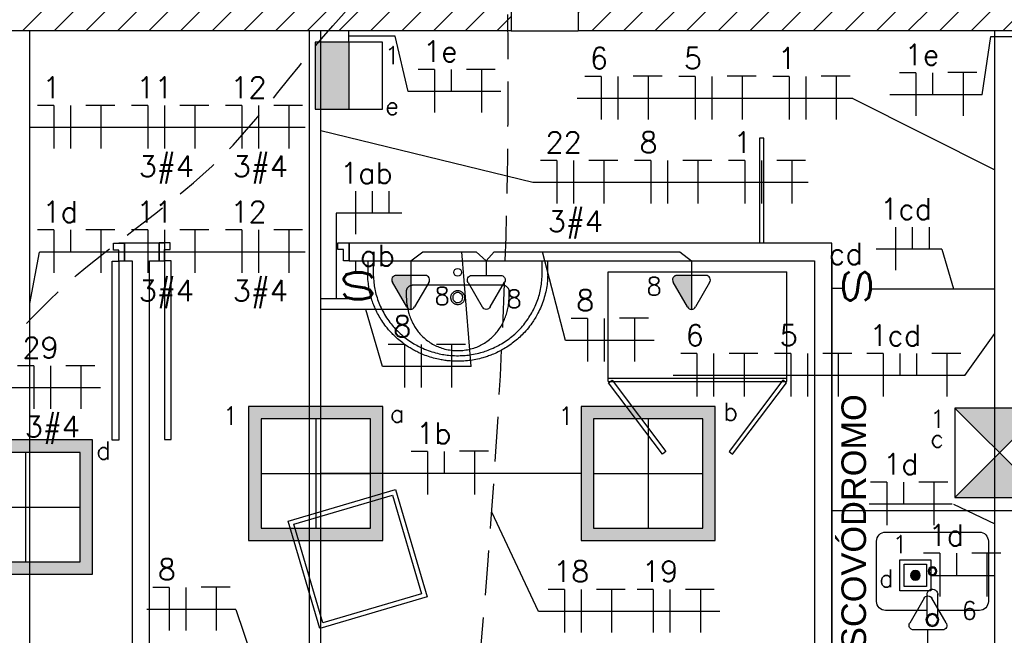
# Model space of a CAD drawing. Extents: x 40.7 to 91.7, y -216.6 to -187.2.
# Tile 9 of 19: x 63.1 to 67.5, y -204.3 to -201.5. Entities that reach past the tile are written whole.
import ezdxf
from ezdxf.enums import TextEntityAlignment as Align

# ---------------------------------------------------------------- set-up
doc = ezdxf.new("R2010")
doc.units = 0
doc.header["$MEASUREMENT"] = 0
doc.linetypes.add('HIDDEN', pattern=[0.375, 0.25, -0.125])
doc.layers.get('0').update_dxf_attribs({"linetype": 'CONTINUOUS'})
for name, color, linetype in [('CIRCUITOS', 2, 'CONTINUOUS'), ('ELETROCALHA', 150, 'CONTINUOUS'), ('ILUMINACAO', 1, 'CONTINUOUS'), ('ILUMINAÇÃO TETO', 12, 'CONTINUOUS'), ('INTERRUPTORES', 1, 'CONTINUOUS'), ('LINHA', 40, 'CONTINUOUS'), ('paredes1', 8, 'CONTINUOUS'), ('textos1', 4, 'CONTINUOUS'), ('TOMADAS_ENERGIA', 1, 'CONTINUOUS'), ('TUB_ELETRICA', 5, 'CONTINUOUS')]:
    doc.layers.add(name, color=color, linetype=linetype)
doc.styles.add('ROMANS', font='romans')
doc.styles.add('Texto Cota', font='arial.ttf')
pattern_1 = [(45, (0, 1.62607), (-0.07071068, 0.07071068), [])]

# ---------------------------------------------------------------- blocks, each defined once
blk = doc.blocks.new('PORTA 80CM')
at = {"layer": 'paredes1'}
for p, q in [((0.825, 0.95), (0.795, 0.95)), ((0.795, 0.95), (0.795, 0.15)), ((0.825, 0.15), (0.825, 0.95)), ((0, 0.15), (0, 0.07)), ((0, 0.15), (0.025, 0.15)), ((0, 0.07), (0, 0.15)), ((0.025, 0.15), (0.025, 0.1)), ((0.795, 0.15), (0.825, 0.15)), ((0.85, 0.15), (0.825, 0.15)), ((0.825, 0.15), (0.825, 0.1)), ((0.85, 0.15), (0.85, 0.07)), ((0.85, 0.07), (0.85, 0.15)), ((0.025, 0.1), (0.05, 0.1)), ((0.05, 0.1), (0.05, 0.07)), ((0.825, 0.1), (0.8, 0.1)), ((0.8, 0.1), (0.8, 0.07)), ((0.05, 0.07), (0, 0.07)), ((0.8, 0.07), (0.85, 0.07)), ((0.85, 0.07), (0.825, 0.07))]:
    blk.add_line(p, q, dxfattribs=at)
blk = doc.blocks.new('Deca L.63')
for p, q in [((-0.4025, 0), (-0.3775, 0)), ((-0.4025, 0), (-0.4025, -0.0653)), ((-0.3775, 0), (-0.3775, -0.0645)), ((-0.3775, 0), (0.3775, 0)), ((0.3775, -0.0648), (0.3775, 0)), ((0.3775, 0), (0.4025, 0)), ((0.4025, -0.0653), (0.4025, 0)), ((0.1957, -0.1092), (-0.1957, -0.1092)), ((-0.2304, -0.1382), (-0.2299, -0.1637)), ((-0.0225, -0.1637), (-0.0225, -0.1639)), ((-0.0212, -0.1574), (-0.0213, -0.1578)), ((-0.01, -0.1449), (-0.0112, -0.1455)), ((0.0225, -0.1639), (0.0224, -0.1633)), ((0.2299, -0.1637), (0.2304, -0.1382))]:
    blk.add_line(p, q)
for points in [[(0.4025, -0.0653, 0), (0.4022, -0.0722, 0), (0.4019, -0.0791, 0), (0.4015, -0.086, 0), (0.4009, -0.0929, 0), (0.4001, -0.0998, 0), (0.3993, -0.1067, 0), (0.3981, -0.115, 0), (0.3967, -0.1234, 0), (0.3952, -0.1317, 0), (0.3934, -0.1399, 0), (0.3915, -0.1481, 0), (0.3894, -0.1564, 0), (0.3871, -0.1647, 0), (0.3846, -0.1728, 0), (0.3819, -0.1809, 0), (0.379, -0.189, 0), (0.3761, -0.1969, 0), (0.3729, -0.2047, 0), (0.3695, -0.2125, 0), (0.366, -0.2202, 0), (0.3623, -0.2279, 0), (0.3585, -0.2354, 0), (0.3555, -0.2411, 0), (0.3524, -0.2467, 0), (0.3492, -0.2523, 0), (0.3459, -0.2578, 0), (0.3426, -0.2631, 0), (0.3392, -0.2684, 0), (0.3357, -0.2737, 0), (0.3321, -0.2789, 0), (0.3269, -0.2862, 0), (0.3214, -0.2935, 0), (0.3158, -0.3006, 0), (0.31, -0.3076, 0), (0.3041, -0.3145, 0), (0.2979, -0.3212, 0), (0.293, -0.3264, 0), (0.2879, -0.3316, 0), (0.2828, -0.3367, 0), (0.2775, -0.3416, 0), (0.2722, -0.3465, 0), (0.2667, -0.3513, 0), (0.2612, -0.356, 0), (0.2556, -0.3606, 0), (0.25, -0.365, 0), (0.2442, -0.3694, 0), (0.2383, -0.3737, 0), (0.2324, -0.3779, 0), (0.2261, -0.3821, 0), (0.2198, -0.3862, 0), (0.2134, -0.3902, 0), (0.2068, -0.3941, 0), (0.2002, -0.3979, 0), (0.1936, -0.4016, 0), (0.187, -0.405, 0), (0.1805, -0.4083, 0), (0.1738, -0.4115, 0), (0.1671, -0.4145, 0), (0.1603, -0.4175, 0), (0.1535, -0.4203, 0), (0.1483, -0.4224, 0), (0.1431, -0.4243, 0), (0.1379, -0.4262, 0), (0.1326, -0.4281, 0), (0.1274, -0.4298, 0), (0.1222, -0.4315, 0), (0.1169, -0.4331, 0), (0.1116, -0.4346, 0), (0.1042, -0.4366, 0), (0.0967, -0.4385, 0), (0.0892, -0.4402, 0), (0.0816, -0.4418, 0), (0.074, -0.4433, 0), (0.0663, -0.4446, 0), (0.0586, -0.4458, 0), (0.0509, -0.4468, 0), (0.0432, -0.4477, 0), (0.0354, -0.4484, 0), (0.0276, -0.449, 0), (0.0198, -0.4495, 0), (0.0119, -0.4498, 0), (0.0041, -0.45, 0), (-0.0034, -0.45, 0), (-0.0109, -0.4499, 0), (-0.0184, -0.4496, 0), (-0.0259, -0.4492, 0), (-0.0335, -0.4487, 0), (-0.041, -0.448, 0), (-0.0466, -0.4474, 0), (-0.0523, -0.4467, 0), (-0.0579, -0.446, 0), (-0.0635, -0.4451, 0), (-0.0691, -0.4442, 0), (-0.0746, -0.4432, 0), (-0.0801, -0.4422, 0), (-0.0856, -0.441, 0), (-0.0933, -0.4393, 0), (-0.1009, -0.4375, 0), (-0.1086, -0.4354, 0), (-0.1162, -0.4333, 0), (-0.1238, -0.431, 0), (-0.1313, -0.4285, 0), (-0.1384, -0.426, 0), (-0.1455, -0.4234, 0), (-0.1525, -0.4207, 0), (-0.1595, -0.4178, 0), (-0.1664, -0.4148, 0), (-0.1732, -0.4117, 0), (-0.1784, -0.4093, 0), (-0.1835, -0.4067, 0), (-0.1885, -0.4042, 0), (-0.1936, -0.4015, 0), (-0.1985, -0.3988, 0), (-0.2034, -0.3961, 0), (-0.2082, -0.3932, 0), (-0.213, -0.3904, 0), (-0.2197, -0.3862, 0), (-0.2264, -0.3819, 0), (-0.2329, -0.3774, 0), (-0.2394, -0.3728, 0), (-0.2458, -0.3681, 0), (-0.2521, -0.3633, 0), (-0.2579, -0.3586, 0), (-0.2637, -0.3538, 0), (-0.2693, -0.3489, 0), (-0.2749, -0.3439, 0), (-0.2804, -0.3388, 0), (-0.2858, -0.3336, 0), (-0.2898, -0.3296, 0), (-0.2938, -0.3255, 0), (-0.2977, -0.3214, 0), (-0.3015, -0.3172, 0), (-0.3053, -0.3131, 0), (-0.3089, -0.3089, 0), (-0.3125, -0.3046, 0), (-0.316, -0.3003, 0), (-0.3209, -0.2941, 0), (-0.3257, -0.2878, 0), (-0.3303, -0.2814, 0), (-0.3349, -0.2749, 0), (-0.3393, -0.2683, 0), (-0.3435, -0.2616, 0), (-0.3473, -0.2554, 0), (-0.351, -0.2491, 0), (-0.3545, -0.2428, 0), (-0.358, -0.2364, 0), (-0.3613, -0.2299, 0), (-0.3645, -0.2234, 0), (-0.3668, -0.2184, 0), (-0.3691, -0.2134, 0), (-0.3713, -0.2084, 0), (-0.3735, -0.2033, 0), (-0.3755, -0.1983, 0), (-0.3775, -0.1933, 0), (-0.3794, -0.1882, 0), (-0.3812, -0.1831, 0), (-0.3837, -0.1759, 0), (-0.386, -0.1686, 0), (-0.3882, -0.1613, 0), (-0.3902, -0.154, 0), (-0.3921, -0.1465, 0), (-0.3938, -0.1391, 0), (-0.3951, -0.133, 0), (-0.3962, -0.127, 0), (-0.3972, -0.1209, 0), (-0.3981, -0.1148, 0), (-0.3989, -0.1086, 0), (-0.3996, -0.1025, 0), (-0.4005, -0.0932, 0), (-0.4012, -0.0839, 0), (-0.4019, -0.0746, 0), (-0.4025, -0.0653, 0)], [(-0.3775, -0.0645, 0), (-0.3769, -0.0732, 0), (-0.3763, -0.0818, 0), (-0.3756, -0.0905, 0), (-0.3748, -0.0992, 0), (-0.374, -0.1062, 0), (-0.3731, -0.1131, 0), (-0.372, -0.12, 0), (-0.3708, -0.1269, 0), (-0.3694, -0.1338, 0), (-0.3675, -0.1417, 0), (-0.3655, -0.1496, 0), (-0.3633, -0.1575, 0), (-0.3609, -0.1653, 0), (-0.3583, -0.173, 0), (-0.3555, -0.1806, 0), (-0.3526, -0.1882, 0), (-0.3495, -0.1958, 0), (-0.3463, -0.2033, 0), (-0.3429, -0.2107, 0), (-0.3391, -0.2184, 0), (-0.3352, -0.226, 0), (-0.331, -0.2336, 0), (-0.3267, -0.241, 0), (-0.3223, -0.2484, 0), (-0.3178, -0.2555, 0), (-0.3131, -0.2625, 0), (-0.3082, -0.2694, 0), (-0.3032, -0.2761, 0), (-0.298, -0.2828, 0), (-0.2935, -0.2883, 0), (-0.289, -0.2937, 0), (-0.2843, -0.299, 0), (-0.2796, -0.3041, 0), (-0.2748, -0.3092, 0), (-0.2699, -0.3142, 0), (-0.2635, -0.3204, 0), (-0.257, -0.3264, 0), (-0.2504, -0.3323, 0), (-0.2436, -0.338, 0), (-0.2366, -0.3436, 0), (-0.2299, -0.3488, 0), (-0.2231, -0.3538, 0), (-0.2161, -0.3586, 0), (-0.209, -0.3633, 0), (-0.2019, -0.3679, 0), (-0.1958, -0.3715, 0), (-0.1896, -0.3751, 0), (-0.1834, -0.3786, 0), (-0.1772, -0.3819, 0), (-0.171, -0.385, 0), (-0.1647, -0.3881, 0), (-0.1566, -0.3918, 0), (-0.1484, -0.3954, 0), (-0.1401, -0.3987, 0), (-0.1317, -0.4019, 0), (-0.1233, -0.4048, 0), (-0.1153, -0.4074, 0), (-0.1071, -0.4099, 0), (-0.099, -0.4121, 0), (-0.0908, -0.4142, 0), (-0.0825, -0.4161, 0), (-0.0755, -0.4176, 0), (-0.0685, -0.4189, 0), (-0.0615, -0.4201, 0), (-0.0546, -0.4212, 0), (-0.0476, -0.4221, 0), (-0.0407, -0.4229, 0), (-0.0318, -0.4237, 0), (-0.0229, -0.4244, 0), (-0.014, -0.4248, 0), (-0.0051, -0.425, 0), (0.0038, -0.425, 0), (0.0112, -0.4248, 0), (0.0185, -0.4245, 0), (0.0258, -0.4241, 0), (0.0331, -0.4236, 0), (0.0404, -0.4229, 0), (0.0477, -0.422, 0), (0.055, -0.421, 0), (0.0623, -0.4199, 0), (0.0705, -0.4185, 0), (0.0786, -0.4169, 0), (0.0868, -0.4151, 0), (0.0948, -0.4132, 0), (0.1029, -0.4111, 0), (0.1096, -0.4092, 0), (0.1163, -0.4071, 0), (0.1229, -0.405, 0), (0.1294, -0.4027, 0), (0.1358, -0.4004, 0), (0.1422, -0.3979, 0), (0.1503, -0.3946, 0), (0.1583, -0.3911, 0), (0.1662, -0.3874, 0), (0.174, -0.3836, 0), (0.1818, -0.3795, 0), (0.1889, -0.3756, 0), (0.1959, -0.3716, 0), (0.2029, -0.3673, 0), (0.2098, -0.363, 0), (0.2165, -0.3584, 0), (0.2232, -0.3538, 0), (0.2298, -0.349, 0), (0.2362, -0.344, 0), (0.2426, -0.3389, 0), (0.2488, -0.3337, 0), (0.2553, -0.3281, 0), (0.2616, -0.3223, 0), (0.2677, -0.3164, 0), (0.2737, -0.3104, 0), (0.2796, -0.3042, 0), (0.285, -0.2983, 0), (0.2902, -0.2923, 0), (0.2953, -0.2862, 0), (0.3002, -0.28, 0), (0.305, -0.2737, 0), (0.3097, -0.2673, 0), (0.3143, -0.2607, 0), (0.3187, -0.2541, 0), (0.323, -0.2473, 0), (0.3271, -0.2406, 0), (0.331, -0.2338, 0), (0.3347, -0.2269, 0), (0.3387, -0.2194, 0), (0.3424, -0.2117, 0), (0.346, -0.204, 0), (0.3494, -0.1962, 0), (0.3526, -0.1883, 0), (0.3556, -0.1804, 0), (0.3582, -0.1731, 0), (0.3606, -0.1657, 0), (0.3629, -0.1583, 0), (0.365, -0.1508, 0), (0.367, -0.1433, 0), (0.3687, -0.1358, 0), (0.3704, -0.1282, 0), (0.3718, -0.1206, 0), (0.3731, -0.113, 0), (0.3742, -0.1053, 0), (0.3752, -0.0972, 0), (0.376, -0.0891, 0), (0.3767, -0.081, 0), (0.3771, -0.0729, 0), (0.3775, -0.0648, 0)], [(-0.2141, -0.1133, 0), (-0.2141, -0.1133, 0), (-0.216, -0.1143, 0), (-0.2179, -0.1155, 0), (-0.2198, -0.1168, 0), (-0.2215, -0.1183, 0), (-0.2231, -0.1199, 0), (-0.2246, -0.1216, 0), (-0.2259, -0.1233, 0), (-0.2271, -0.1251, 0), (-0.2281, -0.127, 0), (-0.2287, -0.1285, 0), (-0.2292, -0.13, 0), (-0.2297, -0.1315, 0), (-0.23, -0.1331, 0), (-0.2303, -0.1348, 0), (-0.2304, -0.1365, 0), (-0.2304, -0.1382, 0), (-0.2304, -0.1382, 0)], [(-0.2136, -0.113, 0), (-0.2136, -0.113, 0), (-0.2138, -0.1132, 0), (-0.2139, -0.1132, 0), (-0.214, -0.1132, 0), (-0.2141, -0.1133, 0), (-0.2141, -0.1133, 0)], [(-0.1957, -0.1092, 0), (-0.1957, -0.1092, 0), (-0.1982, -0.1093, 0), (-0.2007, -0.1095, 0), (-0.2032, -0.1098, 0), (-0.2057, -0.1103, 0), (-0.2082, -0.1109, 0), (-0.2106, -0.1117, 0), (-0.2121, -0.1124, 0), (-0.2136, -0.113, 0), (-0.2136, -0.113, 0)], [(0.2136, -0.113, 0), (0.2136, -0.113, 0), (0.2131, -0.1128, 0), (0.2108, -0.1118, 0), (0.2084, -0.111, 0), (0.206, -0.1104, 0), (0.2036, -0.1098, 0), (0.2011, -0.1095, 0), (0.1984, -0.1093, 0), (0.1957, -0.1092, 0), (0.1957, -0.1092, 0)], [(0.2141, -0.1133, 0), (0.2141, -0.1133, 0), (0.214, -0.1132, 0), (0.2139, -0.1132, 0), (0.2138, -0.1132, 0), (0.2136, -0.113, 0), (0.2136, -0.113, 0)], [(0.2304, -0.1382, 0), (0.2304, -0.1382, 0), (0.2304, -0.1364, 0), (0.2302, -0.1346, 0), (0.23, -0.1328, 0), (0.2296, -0.131, 0), (0.229, -0.1293, 0), (0.2285, -0.1279, 0), (0.2279, -0.1266, 0), (0.2272, -0.1253, 0), (0.226, -0.1233, 0), (0.2246, -0.1215, 0), (0.2231, -0.1198, 0), (0.2214, -0.1182, 0), (0.2195, -0.1166, 0), (0.2175, -0.1152, 0), (0.2158, -0.1142, 0), (0.2141, -0.1133, 0), (0.2141, -0.1133, 0)], [(-0.2299, -0.1637, 0), (-0.2299, -0.1637, 0), (-0.2297, -0.1713, 0), (-0.2292, -0.1788, 0), (-0.2285, -0.1863, 0), (-0.2277, -0.1938, 0), (-0.2266, -0.2013, 0), (-0.2253, -0.2087, 0), (-0.2238, -0.2163, 0), (-0.2221, -0.2238, 0), (-0.2201, -0.2313, 0), (-0.2184, -0.2369, 0), (-0.2167, -0.2425, 0), (-0.2148, -0.2481, 0), (-0.2128, -0.2536, 0), (-0.21, -0.2605, 0), (-0.207, -0.2674, 0), (-0.2038, -0.2742, 0), (-0.2004, -0.281, 0), (-0.1968, -0.2876, 0), (-0.193, -0.294, 0), (-0.1899, -0.299, 0), (-0.1867, -0.3038, 0), (-0.1833, -0.3086, 0), (-0.1799, -0.3133, 0), (-0.1763, -0.3179, 0), (-0.1726, -0.3225, 0), (-0.1687, -0.327, 0), (-0.1648, -0.3313, 0), (-0.1602, -0.3361, 0), (-0.1555, -0.3407, 0), (-0.1507, -0.3452, 0), (-0.1457, -0.3496, 0), (-0.1406, -0.3538, 0), (-0.1354, -0.3578, 0), (-0.1299, -0.3618, 0), (-0.1242, -0.3657, 0), (-0.1185, -0.3693, 0), (-0.1126, -0.3728, 0), (-0.1066, -0.3761, 0), (-0.1006, -0.3792, 0), (-0.0949, -0.3819, 0), (-0.0892, -0.3844, 0), (-0.0835, -0.3868, 0), (-0.0776, -0.3889, 0), (-0.0717, -0.391, 0)], [(-0.0237, -0.1449, 0), (-0.0248, -0.1462, 0), (-0.0259, -0.1475, 0), (-0.0269, -0.1489, 0), (-0.0278, -0.1504, 0), (-0.0286, -0.1519, 0), (-0.0294, -0.1535, 0), (-0.0301, -0.1554, 0), (-0.0307, -0.1573, 0), (-0.0312, -0.1593, 0), (-0.0316, -0.1613, 0), (-0.0318, -0.1634, 0)], [(-0.0318, -0.164, 0), (-0.0318, -0.166, 0), (-0.0317, -0.168, 0), (-0.0315, -0.1699, 0), (-0.0311, -0.1719, 0), (-0.0306, -0.1738, 0), (-0.03, -0.1757, 0), (-0.0292, -0.1775, 0), (-0.0283, -0.1793, 0), (-0.0273, -0.181, 0), (-0.0262, -0.1827, 0), (-0.025, -0.1842, 0), (-0.0237, -0.1857, 0)], [(-0.0147, -0.1384, 0), (-0.0167, -0.1394, 0), (-0.0186, -0.1406, 0), (-0.0204, -0.1419, 0), (-0.0221, -0.1434, 0), (-0.0237, -0.1449, 0)], [(0.001, -0.1348, 0), (-0.0014, -0.1348, 0), (-0.0039, -0.1351, 0), (-0.0063, -0.1355, 0), (-0.0087, -0.1361, 0), (-0.011, -0.1369, 0), (-0.0133, -0.1378, 0)], [(0.0133, -0.1378, 0), (0.011, -0.1369, 0), (0.0088, -0.1361, 0), (0.0064, -0.1355, 0), (0.0041, -0.1351, 0), (0.0017, -0.1348, 0)], [(0.0079, -0.1439, 0), (0.0086, -0.1442, 0), (0.0094, -0.1445, 0), (0.0101, -0.1448, 0), (0.0108, -0.1451, 0), (0.0115, -0.1455, 0), (0.0121, -0.1458, 0), (0.0126, -0.1461, 0), (0.0131, -0.1465, 0), (0.0134, -0.1467, 0), (0.0137, -0.147, 0), (0.0141, -0.1473, 0), (0.0145, -0.1476, 0), (0.0149, -0.1479, 0), (0.0153, -0.1483, 0), (0.0158, -0.1488, 0), (0.0164, -0.1494, 0), (0.0172, -0.1502, 0), (0.0179, -0.1511, 0), (0.0184, -0.1519, 0), (0.0189, -0.1526, 0), (0.0193, -0.1532, 0), (0.0196, -0.1537, 0)], [(0.0272, -0.1494, 0), (0.0262, -0.1479, 0), (0.0251, -0.1465, 0), (0.0239, -0.1451, 0), (0.0226, -0.1439, 0), (0.0208, -0.1423, 0), (0.0188, -0.1408, 0), (0.0168, -0.1395, 0)], [(0.0196, -0.1537, 0), (0.0195, -0.1537, 0), (0.0195, -0.1538, 0), (0.0195, -0.1538, 0)], [(0.0271, -0.1814, 0), (0.0282, -0.1794, 0), (0.0293, -0.1774, 0), (0.0301, -0.1752, 0), (0.0308, -0.173, 0), (0.0313, -0.1708, 0), (0.0317, -0.1685, 0), (0.0318, -0.1663, 0), (0.0318, -0.164, 0)], [(0.0318, -0.1634, 0), (0.0315, -0.1609, 0), (0.0311, -0.1585, 0), (0.0304, -0.1561, 0), (0.0299, -0.1547, 0), (0.0293, -0.1533, 0), (0.0287, -0.152, 0), (0.0279, -0.1507, 0), (0.0272, -0.1494, 0)], [(0.0718, -0.3909, 0), (0.0753, -0.3898, 0), (0.0788, -0.3885, 0), (0.0849, -0.3862, 0), (0.0909, -0.3837, 0), (0.0968, -0.381, 0), (0.1026, -0.3782, 0), (0.1084, -0.3752, 0), (0.114, -0.372, 0), (0.1198, -0.3685, 0), (0.1254, -0.3649, 0), (0.1309, -0.3611, 0), (0.1363, -0.3571, 0), (0.1416, -0.353, 0), (0.1467, -0.3487, 0), (0.1513, -0.3447, 0), (0.1557, -0.3405, 0), (0.1601, -0.3362, 0), (0.1643, -0.3318, 0), (0.1684, -0.3273, 0), (0.1724, -0.3227, 0), (0.1763, -0.3179, 0), (0.1802, -0.3129, 0), (0.1838, -0.3079, 0), (0.1874, -0.3027, 0), (0.1908, -0.2975, 0), (0.1941, -0.2922, 0), (0.1973, -0.2866, 0), (0.2004, -0.281, 0), (0.2033, -0.2753, 0), (0.206, -0.2696, 0), (0.2086, -0.2637, 0), (0.2111, -0.2578, 0), (0.2135, -0.2517, 0), (0.2157, -0.2455, 0), (0.2177, -0.2393, 0), (0.2196, -0.233, 0), (0.2213, -0.2267, 0), (0.2229, -0.2203, 0), (0.2243, -0.2142, 0), (0.2255, -0.208, 0), (0.2265, -0.2018, 0), (0.2274, -0.1956, 0), (0.2284, -0.1877, 0), (0.2291, -0.1797, 0), (0.2296, -0.1717, 0), (0.2299, -0.1637, 0), (0.2299, -0.1637, 0)], [(-0.0237, -0.1857, 0), (-0.022, -0.1874, 0), (-0.0203, -0.1889, 0), (-0.0183, -0.1903, 0), (-0.0164, -0.1915, 0), (-0.0143, -0.1926, 0)], [(-0.0143, -0.1926, 0), (-0.0118, -0.1936, 0), (-0.0093, -0.1945, 0), (-0.0068, -0.1951, 0), (-0.0042, -0.1956, 0), (-0.0015, -0.1958, 0), (0.0011, -0.1958, 0), (0.0038, -0.1956, 0), (0.0064, -0.1952, 0), (0.009, -0.1946, 0), (0.0115, -0.1938, 0), (0.014, -0.1927, 0), (0.0163, -0.1915, 0)], [(0.0163, -0.1915, 0), (0.0184, -0.1902, 0), (0.0204, -0.1887, 0), (0.0223, -0.1871, 0), (0.0241, -0.1853, 0), (0.0256, -0.1834, 0), (0.0271, -0.1814, 0)], [(-0.0717, -0.391, 0), (-0.0647, -0.3931, 0), (-0.0576, -0.3951, 0), (-0.0505, -0.3968, 0), (-0.0432, -0.3983, 0), (-0.0363, -0.3995, 0), (-0.0293, -0.4005, 0), (-0.0224, -0.4013, 0), (-0.0153, -0.4019, 0), (-0.0082, -0.4022, 0), (-0.0011, -0.4024, 0)], [(0.0013, -0.4024, 0), (0.0083, -0.4022, 0), (0.0154, -0.4019, 0), (0.0224, -0.4013, 0), (0.0295, -0.4005, 0), (0.0365, -0.3995, 0), (0.0435, -0.3982, 0), (0.0507, -0.3968, 0), (0.0577, -0.395, 0), (0.0648, -0.3931, 0), (0.0718, -0.3909, 0)]]:
    blk.add_polyline3d(points)
blk.add_circle((0, -0.052), 0.0175)
for centre, radius, start, end in [((-0.0001, -0.1654), 0.0317, 176.3958, 177.4024), ((0, -0.165), 0.0225, 161.4471, 176.5762), ((0, -0.165), 0.0225, 177.1121, 187.7777), ((0, -0.165), 0.0225, 187.7777, 198.6829), ((0, -0.165), 0.0225, 198.6829, 217.464), ((0, -0.165), 0.0225, 139.6797, 160.1572), ((0, -0.165), 0.0225, 126.2807, 139.6797), ((-0.0016, -0.1657), 0.0303, 112.7383, 115.6136), ((0, -0.165), 0.0225, 119.7805, 126.2807), ((0, -0.165), 0.0225, 86.7758, 116.4867), ((-0.0001, -0.165), 0.0302, 86.6122, 87.8434), ((0, -0.165), 0.0225, 69.3792, 86.7758), ((0.0014, -0.1659), 0.0305, 59.8378, 67.2042), ((0, -0.165), 0.0225, 328.6927, 2.8878), ((0, -0.165), 0.0225, 4.3843, 29.8735), ((0.0001, -0.1654), 0.0317, 2.5983, 3.606), ((0, -0.165), 0.0225, 217.464, 221.2243), ((0, -0.165), 0.0225, 221.2243, 245.8022), ((0, -0.165), 0.0225, 245.8022, 262.1838), ((0, -0.165), 0.0225, 262.1838, 318.8853), ((0, -0.165), 0.0225, 318.8853, 323.2632), ((0, -0.165), 0.0225, 323.2632, 328.6927), ((0, -0.1577), 0.2447, 269.7412, 270.2962)]:
    blk.add_arc(centre, radius, start, end)
blk = doc.blocks.new('v bjhbjhgjhjh')
for p, q in [((0.0161, 0.0238), (0.1162, 0.0238)), ((0.1375, -0.0002), (0.1375, 0.0005)), ((-0.0005, -0.0238), (0.0005, -0.0238)), ((0.0161, -0.0238), (0.1138, -0.0238)), ((0.1138, -0.0236), (0.1138, -0.0238))]:
    blk.add_line(p, q)
for radius in [0.0287, 0.0238]:
    blk.add_circle((0, 0), radius)
blk.add_arc((0.1138, 0.0001), 0.0238, 269.9522, 95.8898)
blk = doc.blocks.new('xvhgfjykilugkhjnftg')
at = {"layer": 'paredes1'}
blk.add_lwpolyline([(-0.175, -0.0239), (-0.175, -0.21, 0.414214), (-0.135, -0.25), (0.135, -0.25, 0.414214), (0.175, -0.21), (0.175, 0.21, 0.414214), (0.135, 0.25), (-0.135, 0.25, 0.414214), (-0.175, 0.21), (-0.175, 0.0236)], format="xyb", dxfattribs=at)
for radius in [0.0196, 0.0146]:
    blk.add_circle((0, 0), radius, dxfattribs=at)
blk.add_blockref('v bjhbjhgjhjh', (-0.2177, -0.0001), dxfattribs=at)
blk = doc.blocks.new('AREA')
at = {"style": 'Texto Cota'}
for tag, p in [('AREAS:COMODO', (0, 1.75)), ('AREAS:VALOR', (0, -1.25))]:
    blk.add_attdef(tag, text='', height=2, dxfattribs=at).set_placement(p, align=Align.MIDDLE_CENTER)
blk = doc.blocks.new('GHJGHJHGJGH')
h = blk.add_hatch(color=256)
h.dxf.hatch_style = 1
h.paths.add_polyline_path([(0.15, 0.3), (0, 0.3), (0, 0), (0.15, 0)])
blk.add_line((0.15, 0.3), (0.15, 0))
blk.add_lwpolyline([(0, 0), (0.3, 0), (0.3, 0.3), (0, 0.3)], close=True)
blk = doc.blocks.new('XFJHNJDFNGDFJ')
h = blk.add_hatch(color=256)
h.dxf.hatch_style = 1
h.paths.add_polyline_path([(0.54, 0.54), (0, 0.54), (0, 0), (0.54, 0)])
h.paths.add_polyline_path([(0.05, 0.05), (0.05, 0.49), (0.49, 0.49), (0.49, 0.05)], flags=16)
for p, q in [((0.27, 0.49), (0.27, 0.05)), ((0.05, 0.27), (0.49, 0.27))]:
    blk.add_line(p, q)
for points in [[(0, 0), (0.54, 0), (0.54, 0.54), (0, 0.54)], [(0.05, 0.05), (0.49, 0.05), (0.49, 0.49), (0.05, 0.49)]]:
    blk.add_lwpolyline(points, close=True)
blk = doc.blocks.new('VJMBNM')
h = blk.add_hatch(color=256)
h.dxf.hatch_style = 1
h.paths.add_polyline_path([(0.4, 0.4), (0, 0.4), (0.2, 0.2)])
h.paths.add_polyline_path([(0.2, 0.2), (0, 0), (0.4, 0)])
for p, q in [((0, 0.4), (0.4, 0)), ((0, 0), (0.4, 0.4))]:
    blk.add_line(p, q)
blk.add_lwpolyline([(0, 0), (0.4, 0), (0.4, 0.4), (0, 0.4)], close=True)
blk = doc.blocks.new('TEMED02')
for p, q in [((-1.617, 1.949), (-0.353, 4.139)), ((0, 1.32), (0, 4.36)), ((0.353, 4.139), (1.631, 1.925)), ((-1.297, 1.32), (1.28, 1.32)), ((0, 0), (0, 1.32))]:
    blk.add_line(p, q)
for centre, start, end in [((0, 3.967), 26.04787, 153.95213), ((-1.302, 1.713), 143.13324, 270.77697), ((1.3, 1.713), 267.18113, 32.56886)]:
    blk.add_arc(centre, 0.393, start, end)
at = {"linetype": 'Continuous'}
for points in [[(0, 4.36), (1.631, 1.925), (0.208, 4.3)], [(1.631, 1.925), (0, 4.36), (1.693, 1.721)], [(0, 1.32), (1.693, 1.721), (0, 4.36)], [(0.353, 4.139), (0.208, 4.3), (1.631, 1.925)], [(1.693, 1.721), (0, 1.32), (1.64, 1.516)], [(1.28, 1.32), (1.64, 1.516), (0, 1.32)], [(1.64, 1.516), (1.28, 1.32), (1.487, 1.367)]]:
    blk.add_solid(points, dxfattribs=at)
at = {"style": 'ROMANS', "flags": 8}
for tag, p in [('020', (-4.961, 2.195)), ('001', (3.391, 2.166))]:
    blk.add_attdef(tag, text='', height=1.6, dxfattribs=at).set_placement(p, align=Align.MIDDLE_CENTER)
blk = doc.blocks.new('IRANT09')
at = {"linetype": 'Continuous'}
blk.add_line((0, 0.874), (0, 0), dxfattribs=at)
at = {"linetype": 'Continuous', "style": 'ROMANS', "width": 1.5}
blk.add_text('s', height=3, dxfattribs=at).set_placement((-1.809, 0.879))
at = {"linetype": 'Continuous', "style": 'ROMANS', "flags": 8}
blk.add_attdef('009', text='', height=1.6, dxfattribs=at).set_placement((2.701, 1.342), align=Align.MIDDLE_CENTER)
blk = doc.blocks.new('TEBAI01')
for p, q in [((-1.617, 1.949), (-0.353, 4.139)), ((0.353, 4.139), (1.631, 1.925)), ((-1.297, 1.32), (1.28, 1.32)), ((0, 0), (0, 1.32))]:
    blk.add_line(p, q)
for centre, start, end in [((0, 3.967), 26.04787, 153.95213), ((-1.302, 1.713), 143.13324, 270.77697), ((1.3, 1.713), 267.18113, 32.56886)]:
    blk.add_arc(centre, 0.393, start, end)
at = {"style": 'ROMANS', "flags": 8}
for tag, p in [('020', (-5.031, 2.198)), ('001', (3.561, 2.226))]:
    blk.add_attdef(tag, text='', height=1.6, dxfattribs=at).set_placement(p, align=Align.MIDDLE_CENTER)
blk = doc.blocks.new('VBKBVNVBHJMGFVN')
h = blk.add_hatch(color=256)
h.dxf.hatch_style = 1
h.paths.add_polyline_path([(0.0484, 0.07, 1), (0.0916, 0.07, 1)])
for points in [[(0, 0), (0.14, 0), (0.14, 0.14), (0, 0.14)], [(0.02, 0.02), (0.12, 0.02), (0.12, 0.12), (0.02, 0.12)]]:
    blk.add_lwpolyline(points, close=True)
blk.add_circle((0.07, 0.07), 0.0216)

msp = doc.modelspace()

# ---------------------------------------------------------------- hatches: boundary and pattern name
at = {"layer": 'ELETROCALHA'}
h = msp.add_hatch(dxfattribs=at)
h.set_pattern_fill('ANSI31', color=256, scale=0.8)
h.set_pattern_definition(pattern_1)
h.paths.add_polyline_path([(65.2903, -201.4655), (65.2903, -201.5655), (59.8714, -201.5655), (59.8714, -201.4655)])
h = msp.add_hatch(dxfattribs=at)
h.set_pattern_fill('ANSI31', color=256, scale=0.8)
h.set_pattern_definition(pattern_1)
h.paths.add_polyline_path([(73.4588, -201.4655), (65.5903, -201.4655), (65.5903, -201.5655), (73.4588, -201.5655)])

# ---------------------------------------------------------------- linework, layer by layer
at = {"layer": 'CIRCUITOS'}
for p, q in [((64.9467, -201.7382), (64.8739, -201.7382)), ((64.9467, -201.7382), (64.9467, -201.9306)), ((65.0212, -201.7382), (65.0212, -201.8369)), ((65.0901, -201.7364), (65.2192, -201.7364)), ((65.1574, -201.7364), (65.1574, -201.9306)), ((65.6927, -201.7689), (65.6199, -201.7689)), ((65.6927, -201.7689), (65.6927, -201.9614)), ((65.7672, -201.7689), (65.7672, -201.9614)), ((65.8361, -201.7671), (65.9652, -201.7671)), ((65.9034, -201.7671), (65.9034, -201.9614)), ((66.1128, -201.7689), (66.0401, -201.7689)), ((66.1128, -201.7689), (66.1128, -201.9614)), ((66.1874, -201.7689), (66.1874, -201.9614)), ((66.2563, -201.7671), (66.3854, -201.7671)), ((66.3236, -201.7671), (66.3236, -201.9614)), ((66.533, -201.7689), (66.4603, -201.7689)), ((66.533, -201.7689), (66.533, -201.9614)), ((66.6076, -201.7689), (66.6076, -201.9614)), ((66.6765, -201.7671), (66.8056, -201.7671)), ((66.7438, -201.7671), (66.7438, -201.9614)), ((67.1002, -201.7526), (67.0274, -201.7526)), ((67.1002, -201.7526), (67.1002, -201.945)), ((67.1747, -201.7526), (67.1747, -201.8513)), ((67.2436, -201.7508), (67.3727, -201.7508)), ((67.3109, -201.7508), (67.3109, -201.945)), ((63.2448, -201.8996), (63.1721, -201.8996)), ((63.2448, -201.8996), (63.2448, -202.0921)), ((63.3193, -201.8996), (63.3193, -202.0921)), ((63.3882, -201.8978), (63.5173, -201.8978)), ((63.4555, -201.8978), (63.4555, -202.0921)), ((63.665, -201.8996), (63.5922, -201.8996)), ((63.665, -201.8996), (63.665, -202.0921)), ((63.7395, -201.8996), (63.7395, -202.0921)), ((63.8084, -201.8978), (63.9375, -201.8978)), ((63.8757, -201.8978), (63.8757, -202.0921)), ((64.0852, -201.8996), (64.0124, -201.8996)), ((64.0852, -201.8996), (64.0852, -202.0921)), ((64.1597, -201.8996), (64.1597, -202.0921)), ((64.2286, -201.8978), (64.3577, -201.8978)), ((64.2959, -201.8978), (64.2959, -202.0921)), ((65.4941, -202.1452), (65.4214, -202.1452)), ((65.4941, -202.1452), (65.4941, -202.3377)), ((65.5687, -202.1452), (65.5687, -202.3377)), ((65.6376, -202.1434), (65.7667, -202.1434)), ((65.7048, -202.1434), (65.7048, -202.3377)), ((65.9143, -202.1452), (65.8416, -202.1452)), ((65.9143, -202.1452), (65.9143, -202.3377)), ((65.9889, -202.1452), (65.9889, -202.3377)), ((66.0578, -202.1434), (66.1869, -202.1434)), ((66.125, -202.1434), (66.125, -202.3377)), ((66.3345, -202.1452), (66.2618, -202.1452)), ((66.3345, -202.1452), (66.3345, -202.3377)), ((66.4091, -202.1452), (66.4091, -202.3377)), ((66.478, -202.1434), (66.607, -202.1434)), ((66.5452, -202.1434), (66.5452, -202.3377)), ((64.5944, -202.2819), (64.5944, -202.4744)), ((64.6689, -202.2819), (64.6689, -202.3806)), ((64.7435, -202.2819), (64.7435, -202.3806)), ((67.0096, -202.4429), (67.0096, -202.6353)), ((67.0841, -202.4429), (67.0841, -202.5416)), ((67.1587, -202.4429), (67.1587, -202.5416)), ((63.2448, -202.456), (63.1721, -202.456)), ((63.2448, -202.456), (63.2448, -202.6485)), ((63.3193, -202.456), (63.3193, -202.5547)), ((63.3882, -202.4542), (63.5173, -202.4542)), ((63.4555, -202.4542), (63.4555, -202.6485)), ((63.665, -202.456), (63.5922, -202.456)), ((63.665, -202.456), (63.665, -202.6485)), ((63.7395, -202.456), (63.7395, -202.6485)), ((63.8084, -202.4542), (63.9375, -202.4542)), ((63.8757, -202.4542), (63.8757, -202.6485)), ((64.0852, -202.456), (64.0124, -202.456)), ((64.0852, -202.456), (64.0852, -202.6485)), ((64.1597, -202.456), (64.1597, -202.6485)), ((64.2286, -202.4542), (64.3577, -202.4542)), ((64.2959, -202.4542), (64.2959, -202.6485)), ((65.6314, -202.8514), (65.5587, -202.8514)), ((65.6314, -202.8514), (65.6314, -203.0438)), ((65.7059, -202.8514), (65.7059, -203.0438)), ((65.7748, -202.8496), (65.9039, -202.8496)), ((65.8421, -202.8496), (65.8421, -203.0438)), ((64.8131, -202.9686), (64.7403, -202.9686)), ((64.8131, -202.9686), (64.8131, -203.1611)), ((64.8876, -202.9686), (64.8876, -203.1611)), ((64.9565, -202.9668), (65.0856, -202.9668)), ((65.0238, -202.9668), (65.0238, -203.1611)), ((66.121, -203.0084), (66.0483, -203.0084)), ((66.121, -203.0084), (66.121, -203.2008)), ((66.1955, -203.0084), (66.1955, -203.2008)), ((66.2645, -203.0066), (66.3935, -203.0066)), ((66.3317, -203.0066), (66.3317, -203.2008)), ((66.5412, -203.0084), (66.4685, -203.0084)), ((66.5412, -203.0084), (66.5412, -203.2008)), ((66.6157, -203.0084), (66.6157, -203.2008)), ((66.6846, -203.0066), (66.8137, -203.0066)), ((66.7519, -203.0066), (66.7519, -203.2008)), ((66.9533, -203.0084), (66.8806, -203.0084)), ((66.9533, -203.0084), (66.9533, -203.2008)), ((67.0278, -203.0084), (67.0278, -203.1071)), ((67.1024, -203.0084), (67.1024, -203.1071)), ((67.1713, -203.0066), (67.3004, -203.0066)), ((67.2386, -203.0066), (67.2386, -203.2008)), ((63.1553, -203.064), (63.0825, -203.064)), ((63.1553, -203.064), (63.1553, -203.2564)), ((63.2298, -203.064), (63.2298, -203.2564)), ((63.2987, -203.0622), (63.4278, -203.0622)), ((63.366, -203.0622), (63.366, -203.2564)), ((64.9162, -203.4462), (64.8435, -203.4462)), ((64.9162, -203.4462), (64.9162, -203.6387)), ((64.9907, -203.4462), (64.9907, -203.545)), ((65.0597, -203.4444), (65.1887, -203.4444)), ((65.1269, -203.4444), (65.1269, -203.6387)), ((66.9699, -203.5837), (66.8972, -203.5837)), ((66.9699, -203.5837), (66.9699, -203.7762)), ((67.0444, -203.5837), (67.0444, -203.6824)), ((67.1133, -203.5819), (67.2424, -203.5819)), ((67.1806, -203.5819), (67.1806, -203.7762)), ((67.3505, -203.9004), (67.4796, -203.9004)), ((67.4178, -203.9004), (67.4178, -204.0947)), ((67.2071, -203.9022), (67.1344, -203.9022)), ((67.2071, -203.9022), (67.2071, -204.0947)), ((67.2816, -203.9022), (67.2816, -204.001)), ((63.7605, -204.0547), (63.6878, -204.0547)), ((63.7605, -204.0547), (63.7605, -204.2472)), ((63.835, -204.0547), (63.835, -204.2472)), ((63.904, -204.0529), (64.033, -204.0529)), ((63.9712, -204.0529), (63.9712, -204.2472)), ((65.5282, -204.0641), (65.4555, -204.0641)), ((65.5282, -204.0641), (65.5282, -204.2566)), ((65.6028, -204.0641), (65.6028, -204.2566)), ((65.6717, -204.0623), (65.8007, -204.0623)), ((65.7389, -204.0623), (65.7389, -204.2566)), ((65.9257, -204.0641), (65.853, -204.0641)), ((65.9257, -204.0641), (65.9257, -204.2566)), ((66.0002, -204.0641), (66.0002, -204.2566)), ((66.0691, -204.0623), (66.1982, -204.0623)), ((66.1364, -204.0623), (66.1364, -204.2566))]:
    msp.add_line(p, q, dxfattribs=at)
at = {"layer": 'ELETROCALHA'}
for p, q in [((65.2903, -201.4655), (65.2903, -201.5655)), ((65.5903, -201.4655), (65.5903, -201.5655)), ((65.2903, -201.5655), (59.8714, -201.5655)), ((63.1379, -206.3997), (63.1379, -201.5655)), ((64.3889, -206.3997), (64.3889, -201.5655)), ((64.4389, -206.3997), (64.4389, -201.5655)), ((65.2903, -201.5655), (65.5903, -201.5655)), ((73.4588, -201.5655), (65.5903, -201.5655)), ((67.4524, -206.1586), (67.4524, -201.5655))]:
    msp.add_line(p, q, dxfattribs=at)
at = {"layer": 'LINHA'}
for p, q in [((64.7721, -201.5889), (64.5641, -201.5889)), ((64.8303, -201.8369), (64.7721, -201.5889)), ((67.3971, -201.8513), (67.4348, -201.5907)), ((67.4348, -201.5907), (67.6941, -201.5907)), ((65.2436, -201.8369), (64.8303, -201.8369)), ((66.8175, -201.8676), (65.5858, -201.8676)), ((66.8175, -201.8676), (67.4524, -202.1867)), ((67.3971, -201.8513), (66.9838, -201.8513)), ((64.3696, -201.9983), (63.1379, -201.9983)), ((65.3873, -202.244), (64.4389, -202.0127)), ((66.619, -202.244), (65.3873, -202.244)), ((64.8016, -202.3806), (64.5077, -202.3806)), ((64.5077, -202.3806), (64.5077, -202.7634)), ((63.1379, -202.7846), (63.1809, -202.5547)), ((64.3696, -202.5547), (63.1809, -202.5547)), ((65.1112, -203.0674), (65.0698, -202.5533)), ((65.5325, -202.9501), (65.431, -202.5533)), ((67.2168, -202.5416), (66.9228, -202.5416)), ((67.2168, -202.5416), (67.2677, -202.7193)), ((64.7141, -203.0674), (64.6399, -202.8114)), ((67.3193, -203.1071), (67.4524, -202.9186)), ((65.9295, -202.9501), (65.5325, -202.9501)), ((65.1112, -203.0674), (64.7141, -203.0674)), ((67.3193, -203.1071), (66.0141, -203.1071)), ((63.4534, -203.1627), (63.037, -203.1627)), ((65.4117, -204.1628), (65.2034, -203.7189)), ((67.2622, -203.6824), (66.891, -203.6824)), ((67.2676, -203.6824), (67.4524, -203.77)), ((64.0586, -204.1535), (63.6616, -204.1535)), ((64.0586, -204.1535), (64.1556, -204.4392)), ((66.2238, -204.1628), (65.4117, -204.1628))]:
    msp.add_line(p, q, dxfattribs=at)
at = {"layer": 'paredes1'}
for p, q in [((66.4014, -202.0458), (66.4014, -202.5157)), ((66.4208, -202.0458), (66.4014, -202.0458)), ((66.4208, -202.0458), (66.4014, -202.0458)), ((66.4208, -202.5157), (66.4208, -202.0458)), ((63.7155, -202.5157), (63.5612, -202.5157)), ((63.5612, -202.5157), (63.5612, -202.5934)), ((63.7155, -202.5157), (63.7155, -202.5934)), ((66.724, -202.5157), (64.5655, -202.5157)), ((64.5655, -202.5157), (64.5655, -202.5934)), ((66.724, -204.3121), (66.724, -202.5157)), ((63.5612, -202.5934), (63.5949, -202.5934)), ((63.5949, -202.5934), (63.5949, -203.4815)), ((63.6726, -202.5934), (63.7155, -202.5934)), ((63.6726, -204.7333), (63.6726, -202.5934)), ((64.5655, -202.5934), (66.6464, -202.5934)), ((66.6464, -202.5934), (66.6464, -206.3997)), ((66.724, -202.5934), (66.724, -204.3121)), ((63.5949, -203.4815), (63.5949, -205.7994)), ((67.624, -203.7121), (66.724, -203.7121))]:
    msp.add_line(p, q, dxfattribs=at)
at = {"layer": 'paredes1', "ltscale": 10}
for p, q in [((65.7234, -203.1334), (65.7234, -202.6434)), ((65.7234, -203.1334), (65.7234, -202.6434)), ((65.7234, -202.6434), (66.5234, -202.6434)), ((66.5234, -203.1334), (66.5234, -202.6434)), ((65.7234, -203.1194), (66.5234, -203.1194)), ((65.7234, -203.1334), (66.5234, -203.1334))]:
    msp.add_line(p, q, dxfattribs=at)
for points in [[(65.7254, -203.1394), (65.7414, -203.1274), (65.9822, -203.4467), (65.9663, -203.4588)], [(66.5214, -203.1394), (66.5054, -203.1274), (66.2646, -203.4467), (66.2806, -203.4588)]]:
    msp.add_lwpolyline(points, close=True, dxfattribs=at)
at = {"layer": 'paredes1', "elevation": 1.02}
for points in [[(64.7727, -203.6174), (64.9143, -204.0969), (64.4348, -204.2385), (64.2932, -203.7589)], [(64.7592, -203.6422), (64.8895, -204.0834), (64.4483, -204.2136), (64.318, -203.7725)]]:
    msp.add_lwpolyline(points, close=True, dxfattribs=at)
at = {"layer": 'TUB_ELETRICA'}
for p, q in [((64.5641, -201.6157), (64.5641, -201.5655)), ((65.1789, -202.5934), (65.1335, -202.5533)), ((65.1789, -202.5934), (65.2146, -202.5533)), ((66.8931, -202.7193), (67.4524, -202.7193)), ((64.5937, -202.7634), (64.4389, -202.7634)), ((64.8408, -202.8114), (64.4389, -202.8114)), ((65.6029, -203.545), (64.4389, -203.545)), ((67.1671, -204.001), (67.4524, -204.001))]:
    msp.add_line(p, q, dxfattribs=at)
for points in [[(64.8408, -202.5934), (64.8949, -202.5533), (65.1335, -202.5533)], [(65.2146, -202.5533), (66.0443, -202.5533), (66.0964, -202.5934)]]:
    msp.add_lwpolyline(points, dxfattribs=at)
at = {"layer": 'TUB_ELETRICA', "linetype": 'HIDDEN', "ltscale": 0.8}
for points in [[(59.6076, -205.5425), (62.2285, -203.9849), (63.3037, -202.6967), (63.9929, -202.1313), (64.829, -201.2443), (65.2203, -201.0616)], [(65.0375, -205.5834), (65.2724, -202.2818), (65.2724, -201.0852)]]:
    msp.add_spline(points, degree=3, dxfattribs=at)

# ---------------------------------------------------------------- block references
at = {"layer": 'ILUMINAÇÃO TETO'}
for name, p in [('GHJGHJHGJGH', (64.4141, -201.9157)), ('VJMBNM', (67.274, -203.6527))]:
    msp.add_blockref(name, p, dxfattribs=at)
for name, p, xscale, yscale, zscale in [('XFJHNJDFNGDFJ', (64.116, -203.845), 1.111111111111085, 1.111111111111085, 1.111111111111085), ('XFJHNJDFNGDFJ', (65.6029, -203.845), 1.111111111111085, 1.111111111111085, 1.111111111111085), ('XFJHNJDFNGDFJ', (62.8184, -203.9952), 1.111111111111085, 1.111111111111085, 1.111111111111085), ('VBKBVNVBHJMGFVN', (67.1671, -204.0701), -0.9900000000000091, 0.9900000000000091, 0.9900000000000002)]:
    msp.add_blockref(name, p, dxfattribs=dict(at, xscale=xscale, yscale=yscale, zscale=zscale))
at = {"layer": 'INTERRUPTORES'}
ref = msp.add_blockref('IRANT09', (64.5957, -202.5934), dxfattribs=dict(at, xscale=0.0600000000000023, yscale=0.0600000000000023, zscale=0.0600000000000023, rotation=180))
ref.add_attrib('009', 'ab', dxfattribs={"layer": '0', "linetype": 'Continuous', "height": 0.096, "style": 'ROMANS', "flags": 8}).set_placement((64.6917, -202.5702), align=Align.MIDDLE_CENTER)
ref = msp.add_blockref('IRANT09', (66.724, -202.7175), dxfattribs=dict(at, xscale=0.0600000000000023, yscale=0.0600000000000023, zscale=0.0600000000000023, rotation=270))
ref.add_attrib('009', 'cd', dxfattribs={"layer": '0', "linetype": 'Continuous', "height": 0.096, "style": 'ROMANS', "flags": 8}).set_placement((66.7863, -202.562), align=Align.MIDDLE_CENTER)
at = {"layer": 'paredes1', "xscale": -1}
for name, p, rotation in [('PORTA 80CM', (62.7112, -202.4457), 180), ('xvhgfjykilugkhjnftg', (67.174, -203.9826), 270)]:
    msp.add_blockref(name, p, dxfattribs=dict(at, rotation=rotation))
at = {"layer": 'paredes1', "ltscale": 10, "rotation": 180}
msp.add_blockref('PORTA 80CM', (64.5655, -202.4434), dxfattribs=at)
at = {"layer": 'paredes1'}
msp.add_blockref('Deca L.63', (65.0512, -202.5934), dxfattribs=at)
at = {"layer": 'textos1', "linetype": 'Continuous', "lineweight": -3}
ref = msp.add_blockref('AREA', (66.927, -203.814), dxfattribs=dict(at, xscale=0.0599999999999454, yscale=0.0599999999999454, zscale=0.0599999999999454, rotation=90))
ref.add_attrib('AREAS:COMODO', 'ESCOVÓDROMO', dxfattribs={"layer": '0', "height": 0.11, "rotation": 90, "style": 'Texto Cota'}).set_placement((66.822, -203.814), align=Align.MIDDLE_CENTER)
at = {"layer": 'TOMADAS_ENERGIA'}
ref = msp.add_blockref('TEMED02', (64.8408, -202.5934), dxfattribs=dict(at, xscale=0.0500000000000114, yscale=0.0500000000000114, zscale=0.0500000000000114, rotation=180))
ref.add_attrib('001', '8', dxfattribs={"layer": '0', "height": 0.08, "style": 'ROMANS', "flags": 8}).set_placement((64.9816, -202.7514), align=Align.MIDDLE_CENTER)
ref = msp.add_blockref('TEBAI01', (65.1789, -202.5934), dxfattribs=dict(at, xscale=-0.0499999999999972, yscale=0.0500000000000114, zscale=0.05, rotation=180))
ref.add_attrib('001', '8', dxfattribs={"layer": '0', "height": 0.08, "style": 'ROMANS', "flags": 8}).set_placement((65.3035, -202.764), align=Align.MIDDLE_CENTER)
ref = msp.add_blockref('TEMED02', (66.0964, -202.5934), dxfattribs=dict(at, xscale=0.0500000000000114, yscale=0.0500000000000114, zscale=0.0500000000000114, rotation=180))
ref.add_attrib('001', '8', dxfattribs={"layer": '0', "height": 0.08, "style": 'ROMANS', "flags": 8}).set_placement((65.9295, -202.7078), align=Align.MIDDLE_CENTER)
ref = msp.add_blockref('TEBAI01', (67.154, -204.3105), dxfattribs=dict(at, xscale=-0.0499999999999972, yscale=0.0500000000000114, zscale=0.05))
ref.add_attrib('001', '6', dxfattribs={"layer": '0', "height": 0.08, "style": 'ROMANS', "flags": 8}).set_placement((67.3388, -204.1584), align=Align.MIDDLE_CENTER)

# ---------------------------------------------------------------- texts
at = {"layer": 'CIRCUITOS', "style": 'ROMANS'}
for s, p in [('1e', (64.8963, -201.7044)), ('6', (65.6423, -201.7351)), ('5', (66.0625, -201.7351)), ('1', (66.4827, -201.7351)), ('1e', (67.0498, -201.7188)), ('1', (63.1944, -201.8658)), ('11', (63.6146, -201.8658)), ('12', (64.0348, -201.8658)), ('22', (65.4438, -202.1114)), ('8', (65.864, -202.1114)), ('1', (66.2841, -202.1114)), ('3#4', (63.6249, -202.2188)), ('3#4', (64.0451, -202.2188)), ('1ab', (64.5253, -202.2481)), ('1cd', (66.9405, -202.409)), ('1d', (63.1944, -202.4222)), ('11', (63.6146, -202.4222)), ('12', (64.0348, -202.4222)), ('3#4', (65.4541, -202.4644)), ('3#4', (63.6249, -202.7752)), ('3#4', (64.0451, -202.7752)), ('8', (65.581, -202.8176)), ('8', (64.7627, -202.9348)), ('6', (66.0706, -202.9746)), ('5', (66.4908, -202.9746)), ('1cd', (66.8923, -202.9746)), ('29', (63.1049, -203.0301)), ('3#4', (63.1152, -203.3832)), ('1b', (64.8658, -203.4124)), ('1d', (66.9536, -203.5499)), ('1d', (67.1567, -203.8684)), ('8', (63.7101, -204.0209)), ('18', (65.4778, -204.0303)), ('19', (65.8753, -204.0303))]:
    msp.add_text(s, height=0.0945, dxfattribs=at).set_placement(p)
at = {"layer": 'ILUMINACAO', "style": 'ROMANS'}
for s, p in [('1', (64.7245, -201.6347)), ('e', (64.7264, -201.8612)), ('b', (66.2395, -203.2285)), ('1', (64.0005, -203.2469)), ('a', (64.7478, -203.2372)), ('1', (65.5009, -203.2476)), ('1', (67.1634, -203.2616)), ('c', (67.1646, -203.349)), ('d', (63.4348, -203.4024)), ('1', (66.9948, -203.8222)), ('d', (66.9357, -203.9742))]:
    msp.add_text(s, height=0.08, dxfattribs=at).set_placement(p, align=Align.TOP_LEFT)

doc.saveas('drawing.dxf')
